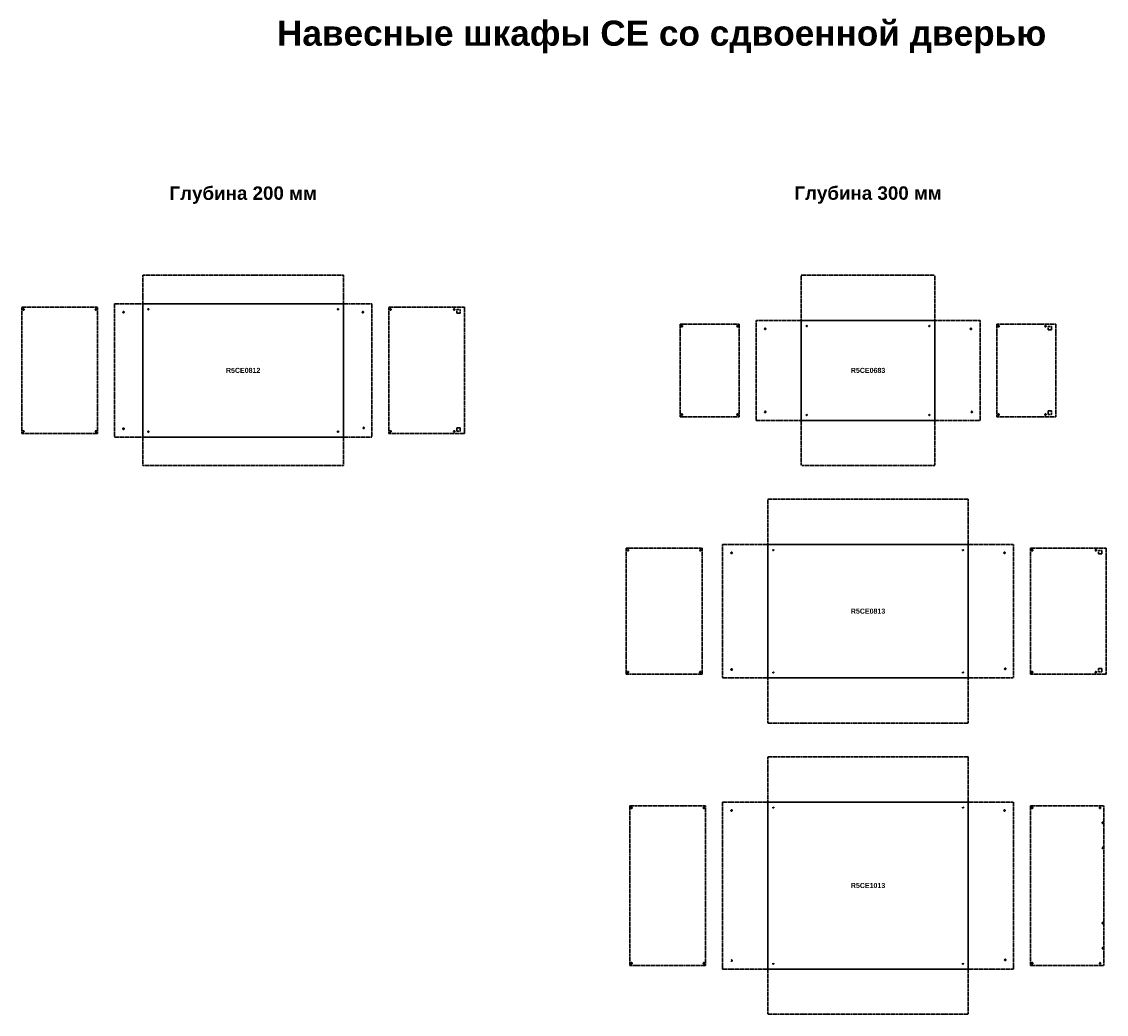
# Model space of a CAD drawing. Header units: millimetres. Extents: x 2560 to 26841, y -1711 to 16734.
# Tile 10 of 10: x 20295 to 26756, y 10723 to 16639. Entities that reach past the tile are written whole.
import ezdxf

# ---------------------------------------------------------------- set-up
doc = ezdxf.new("R2010")
doc.units = ezdxf.units.MM
doc.linetypes.add('ACAD_ISO02W100', pattern=[15, 12, -3])
doc.styles.get("Standard").update_dxf_attribs({"font": 'arial.ttf'})

# ---------------------------------------------------------------- blocks, each defined once
blk = doc.blocks.new('A$C11C00261')
at = {"linetype": 'ACAD_ISO02W100', "lineweight": 30}
for p, q in [((0, 20.4), (20.4, 20.4)), ((0, 0), (0, 20.4)), ((20.4, 0), (0, 0)), ((20.4, 20.4), (20.4, 0))]:
    blk.add_line(p, q, dxfattribs=at)

msp = doc.modelspace()

# ---------------------------------------------------------------- linework, layer by layer
at = {"linetype": 'ACAD_ISO02W100', "lineweight": 30}
for p, q in [((21016.5, 15127.7), (21016.5, 14957.7)), ((21016.5, 15127.7), (22211.5, 15127.7)), ((22211.5, 15127.7), (22211.5, 14957.7)), ((24939.4, 15127.7), (25734.4, 15127.7)), ((24939.4, 14857.7), (24939.4, 15127.7)), ((25734.4, 14857.7), (25734.4, 15127.7)), ((20294.5, 14936.2), (20746.5, 14936.2)), ((20294.5, 14184.2), (20294.5, 14936.2)), ((20746.5, 14184.2), (20746.5, 14936.2)), ((20846.5, 14957.7), (20846.5, 14162.7)), ((20846.5, 14957.7), (21016.5, 14957.7)), ((22211.5, 14957.7), (22381.5, 14957.7)), ((22381.5, 14957.7), (22381.5, 14162.7)), ((22481.5, 14936.2), (22933.5, 14936.2)), ((22481.5, 14184.2), (22481.5, 14936.2)), ((22933.5, 14936.2), (22933.5, 14184.2)), ((24217.4, 14836.2), (24217.4, 14284.2)), ((24217.4, 14836.2), (24569.4, 14836.2)), ((24569.4, 14836.2), (24569.4, 14284.2)), ((24669.4, 14857.7), (24669.4, 14262.7)), ((24939.4, 14857.7), (24669.4, 14857.7)), ((26004.4, 14857.7), (25734.4, 14857.7)), ((26004.4, 14857.7), (26004.4, 14262.7)), ((26104.4, 14836.2), (26104.4, 14284.2)), ((26104.4, 14836.2), (26456.4, 14836.2)), ((26456.4, 14836.2), (26456.4, 14284.2)), ((24217.4, 14284.2), (24569.4, 14284.2)), ((26104.4, 14284.2), (26456.4, 14284.2)), ((24669.4, 14262.7), (24939.4, 14262.7)), ((24939.4, 14262.7), (24939.4, 13992.7)), ((25734.4, 14262.7), (26004.4, 14262.7)), ((25734.4, 14262.7), (25734.4, 13992.7)), ((20746.5, 14184.2), (20294.5, 14184.2)), ((20846.5, 14162.7), (21016.5, 14162.7)), ((21016.5, 14162.7), (21016.5, 13992.7)), ((22211.5, 14162.7), (22381.5, 14162.7)), ((22211.5, 14162.7), (22211.5, 13992.7)), ((22933.5, 14184.2), (22481.5, 14184.2)), ((22211.5, 13992.7), (21016.5, 13992.7)), ((25734.4, 13992.7), (24939.4, 13992.7)), ((24739.4, 13792.7), (25934.4, 13792.7)), ((24739.4, 13522.7), (24739.4, 13792.7)), ((25934.4, 13792.7), (25934.4, 13522.7)), ((24469.4, 13522.7), (24469.4, 12727.7)), ((24469.4, 13522.7), (24739.4, 13522.7)), ((25934.4, 13522.7), (26204.4, 13522.7)), ((26204.4, 13522.7), (26204.4, 12727.7)), ((23895.7, 13501.2), (24347.7, 13501.2)), ((23895.7, 12749.2), (23895.7, 13501.2)), ((24347.7, 12749.2), (24347.7, 13501.2)), ((26304.4, 13501.2), (26756.4, 13501.2)), ((26304.4, 12749.2), (26304.4, 13501.2)), ((26756.4, 13501.2), (26756.4, 12749.2)), ((24347.7, 12749.2), (23895.7, 12749.2)), ((26756.4, 12749.2), (26304.4, 12749.2)), ((24469.4, 12727.7), (24739.4, 12727.7)), ((24739.4, 12727.7), (24739.4, 12457.7)), ((25934.4, 12727.7), (26204.4, 12727.7)), ((25934.4, 12727.7), (25934.4, 12457.7)), ((25934.4, 12457.7), (24739.4, 12457.7)), ((24739.4, 12257.7), (25934.4, 12257.7)), ((24739.4, 11987.7), (24739.4, 12257.7)), ((25934.4, 12257.7), (25934.4, 11987.7)), ((23917.4, 11966.2), (24369.4, 11966.2)), ((23917.4, 11966.2), (23917.4, 11014.2)), ((24369.4, 11014.2), (24369.4, 11966.2)), ((24469.4, 11987.7), (24469.4, 10992.7)), ((24469.4, 11987.7), (24739.4, 11987.7)), ((25934.4, 11987.7), (26204.4, 11987.7)), ((26204.4, 11987.7), (26204.4, 10992.7)), ((26304.4, 11966.2), (26304.4, 11014.2)), ((26304.4, 11966.2), (26741.4, 11966.2)), ((26741.4, 11014.2), (26741.4, 11966.2)), ((24369.4, 11014.2), (23917.4, 11014.2)), ((24469.4, 10992.7), (24739.4, 10992.7)), ((24739.4, 10992.7), (24739.4, 10722.7)), ((25934.4, 10992.7), (26204.4, 10992.7)), ((25934.4, 10992.7), (25934.4, 10722.7)), ((26304.4, 11014.2), (26741.4, 11014.2)), ((25934.4, 10722.7), (24739.4, 10722.7))]:
    msp.add_line(p, q, dxfattribs=at)
at = {"lineweight": 30}
for p, q in [((21016.5, 14957.7), (21016.5, 14162.7)), ((21016.5, 14957.7), (22211.5, 14957.7)), ((22211.5, 14957.7), (22211.5, 14162.7)), ((24939.4, 14857.7), (25734.4, 14857.7)), ((24939.4, 14857.7), (24939.4, 14262.7)), ((25734.4, 14857.7), (25734.4, 14262.7)), ((24939.4, 14262.7), (25734.4, 14262.7)), ((21016.5, 14162.7), (22211.5, 14162.7)), ((24739.4, 13522.7), (24739.4, 12727.7)), ((24739.4, 13522.7), (25934.4, 13522.7)), ((25934.4, 13522.7), (25934.4, 12727.7)), ((24739.4, 12727.7), (25934.4, 12727.7)), ((24739.4, 11987.7), (24739.4, 10992.7)), ((24739.4, 11987.7), (25934.4, 11987.7)), ((25934.4, 10992.7), (25934.4, 11987.7)), ((24739.4, 10992.7), (25934.4, 10992.7))]:
    msp.add_line(p, q, dxfattribs=at)
at = {"linetype": 'ACAD_ISO02W100', "lineweight": 30}
for centre, radius in [((20304.9, 14923.2), 4), ((20736.1, 14923.2), 4), ((21049, 14925.2), 3), ((22179, 14925.2), 3), ((22491.9, 14923.2), 4), ((22871, 14923.2), 4), ((20901, 14907.7), 4), ((22327, 14907.7), 4), ((24227.8, 14823.2), 4), ((24559, 14823.2), 4), ((24723.9, 14807.7), 4), ((24971.9, 14825.2), 3), ((25701.9, 14825.2), 3), ((25949.9, 14807.7), 4), ((26114.8, 14823.2), 4), ((26393.9, 14823.2), 4), ((24227.8, 14297.2), 4), ((24559, 14297.2), 4), ((24723.9, 14312.7), 4), ((24971.9, 14295.2), 3), ((25701.9, 14295.2), 3), ((25954.4, 14312.7), 4), ((26114.8, 14297.2), 4), ((26393.9, 14297.2), 4), ((20901, 14212.7), 4), ((22331.5, 14217.2), 4), ((20304.9, 14197.2), 4), ((20736.1, 14197.2), 4), ((21049, 14195.2), 3), ((22179, 14195.2), 3), ((22491.9, 14197.2), 4), ((22871, 14197.2), 4), ((23906.1, 13488.2), 4), ((24337.3, 13488.2), 4), ((24523.9, 13472.7), 4), ((24771.9, 13490.2), 3), ((25901.9, 13490.2), 3), ((26149.9, 13472.7), 4), ((26314.8, 13488.2), 4), ((26693.9, 13488.2), 4), ((23906.1, 12762.2), 4), ((24337.3, 12762.2), 4), ((24523.9, 12777.7), 4), ((24771.9, 12760.2), 3), ((25901.9, 12760.2), 3), ((26154.4, 12782.2), 4), ((26314.8, 12762.2), 4), ((26693.9, 12762.2), 4), ((23927.8, 11953.2), 4), ((24359, 11953.2), 4), ((24771.9, 11955.2), 3), ((25901.9, 11955.2), 3), ((26314.9, 11953.4), 4), ((26718.9, 11953.2), 4), ((24523.9, 11937.7), 4), ((26149.9, 11937.7), 4), ((26735.4, 11864.2), 4), ((26735.4, 11714.2), 4), ((26735.4, 11266.2), 4), ((26735.4, 11116.2), 4), ((26154.4, 11047.2), 4), ((23927.8, 11027.2), 4), ((24359, 11027.2), 4), ((24523.9, 11042.7), 4), ((24771.9, 11025.2), 3), ((25901.9, 11025.2), 3), ((26314.9, 11027.1), 4), ((26718.9, 11027.2), 4)]:
    msp.add_circle(centre, radius, dxfattribs=at)

# ---------------------------------------------------------------- block references
for p in [(22887.4, 14902), (26410.3, 14802), (26710.3, 13467)]:
    msp.add_blockref('A$C11C00261', p, dxfattribs=at)
at = {"linetype": 'ACAD_ISO02W100', "lineweight": 30, "xscale": -1, "rotation": 180}
for p in [(26410.3, 14318.4), (22887.4, 14218.4), (26710.3, 12783.4)]:
    msp.add_blockref('A$C11C00261', p, dxfattribs=at)

# ---------------------------------------------------------------- texts
at = {"attachment_point": 5}
for s, width, insert, char_height in [('{\\fArial|b1|i0|c204|p34;Навесные шкафы CE со сдвоенной дверью}', 4820.597, (24107.2, 16547.4), 150), ('{\\fArial|b1|i0|c204|p34;Глубина 200 мм}', 893.304, (21614, 15604.7), 80), ('{\\fArial|b1|i0|c204|p34;Глубина 300 мм}', 889.283, (25336.9, 15605.1), 80)]:
    msp.add_mtext_dynamic_manual_height_columns(s, width=width, gutter_width=12.5, heights=[0], dxfattribs=dict(at, insert=insert, char_height=char_height))
at = {"linetype": 'ACAD_ISO02W100', "char_height": 30, "attachment_point": 5}
for s, insert in [('{\\fArial|b1|i0|c204|p34;R5CE0812}', (21614, 14560.2)), ('{\\f@Arial Unicode MS|b1|i0|c204|p34;R5CE0683}', (25336.9, 14560.2)), ('{\\f@Arial Unicode MS|b1|i0|c204|p34;R5CE0813}', (25336.9, 13125.2)), ('{\\f@Arial Unicode MS|b1|i0|c204|p34;R5CE1013}', (25336.9, 11490.2))]:
    msp.add_mtext_dynamic_manual_height_columns(s, width=205.915, gutter_width=12.5, heights=[0], dxfattribs=dict(at, insert=insert))

doc.saveas('drawing.dxf')
